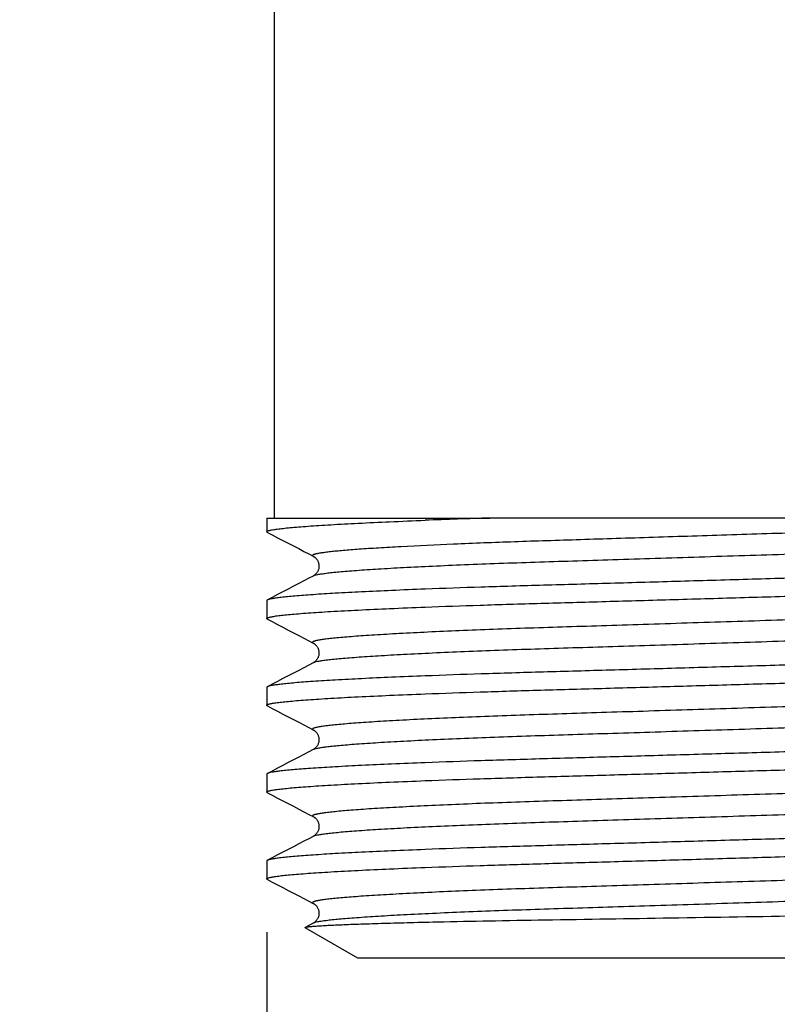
# Model space of a CAD drawing. Header units: millimetres. Extents: x 0 to 297, y 0 to 210.
# Tile 25 of 31: x 216.27 to 223.4, y 131.96 to 141.22. Entities that reach past the tile are written whole.
import ezdxf
from ezdxf.enums import TextEntityAlignment as Align

# ---------------------------------------------------------------- set-up
doc = ezdxf.new("R2010")
doc.units = ezdxf.units.MM
doc.header["$LTSCALE"] = 16.335
doc.layers.get('0').update_dxf_attribs({"linetype": 'CONTINUOUS'})
doc.layers.add('00_COMPONENTI', color=7, linetype='CONTINUOUS')
doc.layers.add('50_QUOTE', color=7, linetype='CONTINUOUS')
doc.styles.get("Standard").update_dxf_attribs({"font": 'txt', "width": 1.15})
doc.dimstyles.new('DIMSTYLE_1', dxfattribs={"dimtxt": 2, "dimasz": 2, "dimexe": 1, "dimexo": 0.5, "dimgap": 0.5, "dimtad": 1, "dimlfac": 2.222222, "dimdsep": 46, "dimtxsty": 'Standard', "dimblk": '_FILLED', "dimblk1": '_FILLED', "dimblk2": '_FILLED', "dimcen": 0.09, "dimazin": 2, "dimtfac": 1, "dimtofl": 0, "dimtmove": 0, "dimatfit": 3, "dimldrblk": '_FILLED', "dimfxl": 0, "dimtolj": 1, "dimarcsym": 0})
doc.dimstyles.new('DIMSTYLE_2', dxfattribs={"dimtxt": 2, "dimasz": 2, "dimexe": 1, "dimexo": 0.5, "dimgap": 0.5, "dimtad": 1, "dimdec": 0, "dimlfac": 2.222222, "dimdsep": 46, "dimtxsty": 'Standard', "dimblk": '_FILLED', "dimblk1": '_FILLED', "dimblk2": '_FILLED', "dimcen": 0.09, "dimazin": 2, "dimtfac": 1, "dimtdec": 0, "dimtofl": 0, "dimtmove": 0, "dimatfit": 3, "dimldrblk": '_FILLED', "dimfxl": 0, "dimtolj": 1, "dimarcsym": 0})

# ---------------------------------------------------------------- blocks, each defined once
blk = doc.blocks.new('_FILLED')
at = {"color": 0, "linetype": 'ByBlock'}
blk.add_solid([(0, 0), (-1, 0.175), (-1, -0.175)], dxfattribs=at)
blk = doc.blocks.new('*D5')
at = {"layer": '50_QUOTE', "color": 2, "linetype": 'Continuous'}
for p, q in [((227.9629, 133.0477), (227.9629, 125.2977)), ((218.5971, 132.6396), (218.5971, 125.2977)), ((218.5971, 125.2977), (218.5971, 123.7977)), ((227.9629, 125.2977), (227.9629, 123.7977)), ((218.5971, 124.7977), (218.0971, 124.7977)), ((218.0971, 124.7977), (223.28, 124.7977)), ((228.4629, 124.7977), (223.28, 124.7977)), ((227.9629, 124.7977), (228.4629, 124.7977))]:
    blk.add_line(p, q, dxfattribs=at)
at = {"layer": '50_QUOTE', "color": 2, "linetype": 'Continuous', "xscale": 2, "yscale": 2, "zscale": 2}
blk.add_blockref('_FILLED', (218.5971, 124.7977), dxfattribs=at)
at = {"layer": '50_QUOTE', "color": 2, "linetype": 'Continuous', "xscale": 2, "yscale": 2, "zscale": 2, "rotation": 180}
blk.add_blockref('_FILLED', (227.9629, 124.7977), dxfattribs=at)
at = {"layer": '50_QUOTE', "color": 2, "linetype": 'Continuous', "width": 0.704089}
blk.add_text('G1/2"', height=2, dxfattribs=at).set_placement((223.28, 125.2977), align=Align.CENTER)
blk = doc.blocks.new('*D10')
at = {"layer": '50_QUOTE', "color": 2, "linetype": 'Continuous'}
for p, q in [((182.78, 140.6268), (182.78, 118.5966)), ((223.28, 131.1009), (223.28, 129.3203)), ((223.28, 122.6532), (223.28, 118.5966)), ((182.78, 119.5966), (203.03, 119.5966)), ((223.28, 119.5966), (203.03, 119.5966))]:
    blk.add_line(p, q, dxfattribs=at)
at = {"layer": '50_QUOTE', "color": 2, "linetype": 'Continuous', "xscale": 2, "yscale": 2, "zscale": 2, "rotation": 180}
blk.add_blockref('_FILLED', (182.78, 119.5966), dxfattribs=at)
at = {"layer": '50_QUOTE', "color": 2, "linetype": 'Continuous', "xscale": 2, "yscale": 2, "zscale": 2}
blk.add_blockref('_FILLED', (223.28, 119.5966), dxfattribs=at)
at = {"layer": '50_QUOTE', "color": 2, "linetype": 'Continuous', "width": 0.776952}
blk.add_text('90', height=2, dxfattribs=at).set_placement((203.03, 120.0966), align=Align.CENTER)
blk = doc.blocks.new('*D13')
at = {"layer": '50_QUOTE', "color": 2, "linetype": 'Continuous'}
for p, q in [((182.78, 141.9768), (182.78, 112.157)), ((244.9655, 138.8699), (244.9655, 112.157)), ((182.78, 113.157), (213.8728, 113.157)), ((244.9655, 113.157), (213.8728, 113.157))]:
    blk.add_line(p, q, dxfattribs=at)
at = {"layer": '50_QUOTE', "color": 2, "linetype": 'Continuous', "xscale": 2, "yscale": 2, "zscale": 2, "rotation": 180}
blk.add_blockref('_FILLED', (182.78, 113.157), dxfattribs=at)
at = {"layer": '50_QUOTE', "color": 2, "linetype": 'Continuous', "xscale": 2, "yscale": 2, "zscale": 2}
blk.add_blockref('_FILLED', (244.9655, 113.157), dxfattribs=at)
at = {"layer": '50_QUOTE', "color": 2, "linetype": 'Continuous', "width": 0.776952}
blk.add_text('138', height=2, dxfattribs=at).set_placement((213.8728, 113.657), align=Align.CENTER)

msp = doc.modelspace()

# ---------------------------------------------------------------- linework, layer by layer
at = {"layer": '00_COMPONENTI', "color": 7, "linetype": 'Continuous'}
for p, q in [((218.6675, 142.3356), (218.6675, 136.5334)), ((218.5971, 136.5334), (218.6675, 136.5334)), ((218.5971, 136.5334), (218.5971, 136.4048)), ((218.6675, 136.5334), (220.0863, 136.5334)), ((220.0863, 136.5334), (220.6963, 136.5334)), ((221.9778, 136.5334), (220.6963, 136.5334)), ((227.1509, 136.5334), (221.9778, 136.5334)), ((219.0341, 136.174), (219.0341, 136.174)), ((219.0336, 135.9876), (219.0336, 135.9876)), ((218.5971, 135.7571), (218.5971, 135.5885)), ((219.0341, 135.3577), (219.0341, 135.3577)), ((219.0336, 135.1713), (219.0336, 135.1713)), ((218.5971, 134.9408), (218.5971, 134.7722)), ((219.0341, 134.5414), (219.0341, 134.5414)), ((219.0336, 134.355), (219.0336, 134.355)), ((218.5971, 134.1245), (218.5971, 133.9559)), ((219.0341, 133.7251), (219.0341, 133.7251)), ((219.0336, 133.5387), (219.0336, 133.5387)), ((218.5971, 133.3082), (218.5971, 133.1396)), ((219.0341, 132.9088), (219.0341, 132.9088)), ((219.0336, 132.7224), (219.0336, 132.7224)), ((219.455, 132.3934), (218.9586, 132.6801)), ((219.6575, 132.3934), (219.455, 132.3934)), ((220.6714, 132.3934), (219.6575, 132.3934)), ((225.7506, 132.3934), (220.6714, 132.3934))]:
    msp.add_line(p, q, dxfattribs=at)
for points in [[(218.6031, 136.3987), (218.6481, 136.3752), (218.699, 136.3486), (218.7494, 136.3224), (218.7992, 136.2964), (218.8485, 136.2707), (218.8972, 136.2453), (218.9453, 136.2202), (218.993, 136.1954), (219.0341, 136.174)], [(219.0341, 136.174), (219.0353, 136.1733), (219.037, 136.1724), (219.0388, 136.1713), (219.0408, 136.17), (219.043, 136.1686), (219.0453, 136.167), (219.0477, 136.1651), (219.0503, 136.163), (219.053, 136.1607), (219.0558, 136.1581), (219.0587, 136.1551), (219.0617, 136.1519), (219.0646, 136.1483), (219.0676, 136.1444), (219.0705, 136.1402), (219.0733, 136.1356), (219.076, 136.1307), (219.0786, 136.1254), (219.0809, 136.1199), (219.0829, 136.1141), (219.0846, 136.1081), (219.086, 136.102), (219.087, 136.0956), (219.0877, 136.0891), (219.088, 136.0826), (219.0879, 136.0761), (219.0874, 136.0696), (219.0866, 136.0632), (219.0854, 136.057), (219.0838, 136.0508), (219.0819, 136.0449), (219.0797, 136.0392), (219.0773, 136.0337), (219.0746, 136.0286), (219.0718, 136.0237), (219.0688, 136.0192), (219.0658, 136.0151), (219.0627, 136.0113), (219.0596, 136.0078), (219.0566, 136.0046), (219.0537, 136.0018), (219.0509, 135.9993), (219.0482, 135.9971), (219.0456, 135.9951), (219.0432, 135.9934), (219.0409, 135.9919), (219.0388, 135.9905), (219.0369, 135.9894), (219.0351, 135.9884), (219.0337, 135.9876)], [(219.0336, 135.9876), (218.993, 135.9664), (218.9455, 135.9416), (218.8973, 135.9165), (218.8486, 135.8911), (218.7993, 135.8654), (218.7495, 135.8395), (218.6991, 135.8132), (218.6482, 135.7867), (218.6026, 135.7629)], [(218.6031, 135.5824), (218.6481, 135.5589), (218.699, 135.5323), (218.7494, 135.5061), (218.7992, 135.4801), (218.8485, 135.4544), (218.8972, 135.429), (218.9453, 135.4039), (218.993, 135.3791), (219.0341, 135.3577)], [(219.0341, 135.3577), (219.0353, 135.357), (219.0371, 135.3561), (219.0389, 135.3549), (219.041, 135.3536), (219.0432, 135.3521), (219.0456, 135.3504), (219.0481, 135.3485), (219.0508, 135.3463), (219.0535, 135.3439), (219.0564, 135.3412), (219.0593, 135.3382), (219.0623, 135.3349), (219.0652, 135.3312), (219.0682, 135.3273), (219.071, 135.323), (219.0738, 135.3185), (219.0764, 135.3135), (219.0789, 135.3083), (219.0812, 135.3028), (219.0831, 135.297), (219.0848, 135.291), (219.0861, 135.2849), (219.0871, 135.2785), (219.0878, 135.2721), (219.088, 135.2656), (219.0879, 135.2591), (219.0874, 135.2526), (219.0865, 135.2463), (219.0852, 135.24), (219.0836, 135.2339), (219.0817, 135.2281), (219.0795, 135.2224), (219.077, 135.217), (219.0744, 135.2119), (219.0716, 135.2071), (219.0686, 135.2026), (219.0656, 135.1985), (219.0625, 135.1947), (219.0595, 135.1913), (219.0565, 135.1882), (219.0536, 135.1854), (219.0507, 135.1829), (219.0481, 135.1807), (219.0455, 135.1788), (219.0431, 135.177), (219.0409, 135.1755), (219.0388, 135.1742), (219.0369, 135.1731), (219.0351, 135.1721), (219.0337, 135.1713)], [(219.0336, 135.1713), (218.993, 135.1501), (218.9455, 135.1253), (218.8973, 135.1002), (218.8486, 135.0748), (218.7993, 135.0491), (218.7495, 135.0232), (218.6991, 134.9969), (218.6482, 134.9704), (218.6026, 134.9466)], [(218.6031, 134.7661), (218.6481, 134.7426), (218.699, 134.716), (218.7494, 134.6898), (218.7992, 134.6638), (218.8485, 134.6381), (218.8972, 134.6127), (218.9453, 134.5876), (218.993, 134.5628), (219.0341, 134.5414)], [(219.0341, 134.5414), (219.0353, 134.5407), (219.0371, 134.5397), (219.039, 134.5386), (219.0412, 134.5372), (219.0435, 134.5356), (219.046, 134.5338), (219.0488, 134.5317), (219.0517, 134.5293), (219.0547, 134.5265), (219.0579, 134.5234), (219.0611, 134.5199), (219.0644, 134.516), (219.0677, 134.5117), (219.0709, 134.507), (219.0739, 134.5019), (219.0768, 134.4965), (219.0794, 134.4909), (219.0817, 134.4849), (219.0837, 134.4787), (219.0854, 134.4722), (219.0867, 134.4656), (219.0875, 134.4589), (219.088, 134.4522), (219.088, 134.4454), (219.0876, 134.4386), (219.0868, 134.4319), (219.0855, 134.4252), (219.0839, 134.4187), (219.0819, 134.4124), (219.0796, 134.4064), (219.0771, 134.4007), (219.0742, 134.3953), (219.0712, 134.3903), (219.0681, 134.3856), (219.0649, 134.3813), (219.0617, 134.3774), (219.0585, 134.3739), (219.0553, 134.3708), (219.0523, 134.368), (219.0494, 134.3655), (219.0466, 134.3633), (219.044, 134.3614), (219.0416, 134.3597), (219.0394, 134.3583), (219.0373, 134.357), (219.0354, 134.3559), (219.0337, 134.355)], [(219.0336, 134.355), (218.993, 134.3338), (218.9455, 134.309), (218.8973, 134.2839), (218.8486, 134.2585), (218.7993, 134.2328), (218.7495, 134.2069), (218.6991, 134.1806), (218.6482, 134.1541), (218.6026, 134.1303)], [(218.6031, 133.9498), (218.6481, 133.9263), (218.699, 133.8997), (218.7494, 133.8735), (218.7992, 133.8475), (218.8485, 133.8218), (218.8972, 133.7964), (218.9453, 133.7713), (218.993, 133.7465), (219.0341, 133.7251)], [(219.0341, 133.7251), (219.035, 133.7246), (219.0366, 133.7237), (219.0383, 133.7227), (219.0403, 133.7215), (219.0424, 133.7201), (219.0446, 133.7186), (219.047, 133.7168), (219.0496, 133.7147), (219.0523, 133.7124), (219.0551, 133.7098), (219.058, 133.7069), (219.0611, 133.7036), (219.0641, 133.7), (219.0671, 133.6961), (219.0701, 133.6918), (219.073, 133.6872), (219.0758, 133.6822), (219.0784, 133.6769), (219.0807, 133.6714), (219.0827, 133.6656), (219.0845, 133.6596), (219.0859, 133.6534), (219.087, 133.6471), (219.0877, 133.6407), (219.088, 133.6341), (219.0879, 133.6276), (219.0875, 133.6211), (219.0866, 133.6147), (219.0854, 133.6084), (219.0839, 133.6023), (219.082, 133.5963), (219.0798, 133.5906), (219.0774, 133.585), (219.0747, 133.5799), (219.0719, 133.575), (219.0689, 133.5705), (219.0659, 133.5663), (219.0628, 133.5625), (219.0597, 133.559), (219.0567, 133.5558), (219.0538, 133.553), (219.0509, 133.5505), (219.0482, 133.5482), (219.0456, 133.5463), (219.0432, 133.5445), (219.041, 133.543), (219.0389, 133.5417), (219.0369, 133.5405), (219.0351, 133.5395), (219.0337, 133.5387)], [(219.0336, 133.5387), (218.993, 133.5175), (218.9455, 133.4927), (218.8973, 133.4676), (218.8486, 133.4422), (218.7993, 133.4165), (218.7495, 133.3906), (218.6991, 133.3643), (218.6482, 133.3378), (218.6026, 133.314)], [(218.6031, 133.1335), (218.6481, 133.11), (218.699, 133.0834), (218.7494, 133.0572), (218.7992, 133.0312), (218.8485, 133.0055), (218.8972, 132.9801), (218.9453, 132.955), (218.993, 132.9302), (219.0341, 132.9088)], [(219.0341, 132.9088), (219.035, 132.9083), (219.0366, 132.9074), (219.0383, 132.9064), (219.0402, 132.9052), (219.0423, 132.9039), (219.0445, 132.9024), (219.0468, 132.9006), (219.0493, 132.8986), (219.052, 132.8964), (219.0547, 132.8939), (219.0576, 132.891), (219.0606, 132.8879), (219.0636, 132.8844), (219.0666, 132.8806), (219.0695, 132.8764), (219.0724, 132.8719), (219.0752, 132.8671), (219.0778, 132.8618), (219.0802, 132.8563), (219.0823, 132.8506), (219.0841, 132.8446), (219.0856, 132.8385), (219.0868, 132.8321), (219.0876, 132.8256), (219.088, 132.819), (219.088, 132.8124), (219.0876, 132.8059), (219.0868, 132.7994), (219.0856, 132.7931), (219.0841, 132.7868), (219.0823, 132.7808), (219.0801, 132.775), (219.0777, 132.7694), (219.075, 132.7642), (219.0722, 132.7592), (219.0693, 132.7547), (219.0662, 132.7504), (219.0631, 132.7465), (219.06, 132.743), (219.0569, 132.7398), (219.054, 132.7369), (219.0511, 132.7343), (219.0484, 132.7321), (219.0458, 132.73), (219.0433, 132.7283), (219.0411, 132.7267), (219.0389, 132.7254), (219.037, 132.7242), (219.0352, 132.7232), (219.0337, 132.7224)], [(219.0336, 132.7224), (218.993, 132.7012), (218.9588, 132.6834)]]:
    msp.add_lwpolyline(points, dxfattribs=at)
msp.add_arc((223.4868, 47.6061), 88.9711, 91.797332, 92.190397, dxfattribs=at)
for points, knots in [([(218.5971, 136.4048), (218.5971, 136.406), (218.5983, 136.4078), (218.6007, 136.4096), (218.6048, 136.4118), (218.6118, 136.4144), (218.6226, 136.4174), (218.6365, 136.4205), (218.6534, 136.4237), (218.6733, 136.4269), (218.7059, 136.4314), (218.7541, 136.4371), (218.8208, 136.4437), (218.8993, 136.4505), (218.9893, 136.4573), (219.0905, 136.4642), (219.2473, 136.4738), (219.4691, 136.4857), (219.7648, 136.4994), (219.975, 136.5079), (220.0863, 136.5122)], [0, 0, 0, 0, 0.002292, 0.003933, 0.006, 0.011531, 0.019014, 0.028484, 0.039957, 0.053433, 0.068913, 0.105855, 0.150709, 0.203368, 0.263702, 0.331557, 0.406758, 0.578398, 0.776836, 1, 1, 1, 1]), ([(218.6031, 136.3987), (218.6022, 136.3991), (218.6006, 136.4001), (218.5983, 136.4018), (218.5971, 136.4037), (218.5971, 136.4048)], [0, 0, 0, 0, 0.343205, 0.616465, 1, 1, 1, 1]), ([(227.9629, 136.1653), (227.9629, 136.1635), (227.9601, 136.1608), (227.9557, 136.1584), (227.9502, 136.1561), (227.9432, 136.1539), (227.931, 136.1507), (227.9118, 136.1467), (227.8841, 136.1421), (227.8353, 136.1354), (227.7593, 136.1271), (227.6506, 136.1176), (227.5189, 136.1079), (227.3648, 136.0982), (227.1893, 136.0884), (226.9933, 136.0787), (226.7777, 136.0691), (226.5437, 136.0596), (226.2926, 136.0504), (226.0256, 136.0414), (225.7441, 136.0328), (225.4497, 136.0242), (225.0358, 136.0119), (224.4981, 135.9961), (223.8366, 135.9768), (223.1633, 135.9572), (222.4925, 135.9378), (221.8382, 135.919), (221.3096, 135.9038), (220.9052, 135.8923), (220.5341, 135.8808), (220.2625, 135.8713), (220.0863, 135.8645)], [0, 0, 0, 0, 0.000681, 0.001246, 0.001986, 0.002911, 0.004022, 0.006811, 0.010361, 0.014672, 0.025557, 0.039421, 0.056196, 0.075795, 0.098118, 0.123048, 0.150455, 0.180197, 0.212116, 0.246045, 0.281808, 0.319215, 0.358072, 0.439309, 0.523812, 0.609808, 0.69549, 0.779061, 0.858766, 0.896641, 0.93293, 1, 1, 1, 1]), ([(220.0863, 135.6959), (220.2584, 135.7025), (220.5237, 135.7118), (220.886, 135.7231), (221.1768, 135.7315), (221.4781, 135.74), (221.8967, 135.752), (222.4345, 135.7675), (223.09, 135.7865), (223.7493, 135.8056), (224.3992, 135.8246), (225.0265, 135.843), (225.5295, 135.8579), (225.9113, 135.8692), (226.2578, 135.8804), (226.584, 135.8924), (226.8882, 135.9053), (227.0899, 135.9147), (227.2724, 135.9243), (227.4349, 135.9338), (227.5764, 135.9433), (227.6963, 135.9528), (227.7824, 135.9609), (227.84, 135.9675), (227.8746, 135.9721), (227.9035, 135.9766), (227.9266, 135.981), (227.9439, 135.9853), (227.9534, 135.9886), (227.957, 135.9905)], [0, 0, 0, 0, 0.065605, 0.101056, 0.138038, 0.176366, 0.215847, 0.297468, 0.38126, 0.465541, 0.548616, 0.628817, 0.704532, 0.740226, 0.774238, 0.83654, 0.864517, 0.890188, 0.913424, 0.93411, 0.952143, 0.967433, 0.979907, 0.985069, 0.989508, 0.993219, 0.996201, 0.998457, 1, 1, 1, 1]), ([(220.0863, 135.8645), (219.9813, 135.8605), (219.7821, 135.8524), (219.5006, 135.8395), (219.2543, 135.8266), (219.072, 135.8154), (218.9455, 135.8064), (218.8655, 135.8), (218.7958, 135.7937), (218.7366, 135.7875), (218.6878, 135.7814), (218.6498, 135.7755), (218.6248, 135.7705), (218.6103, 135.7662), (218.6048, 135.7641), (218.6026, 135.7629)], [0, 0, 0, 0, 0.211775, 0.401661, 0.567905, 0.708972, 0.769651, 0.823571, 0.870611, 0.91067, 0.943665, 0.969542, 0.988287, 0.995007, 1, 1, 1, 1]), ([(218.6026, 135.7629), (218.6018, 135.7625), (218.6003, 135.7616), (218.5982, 135.7599), (218.5971, 135.7582), (218.5971, 135.7571)], [0, 0, 0, 0, 0.340185, 0.612012, 1, 1, 1, 1]), ([(218.5971, 135.5885), (218.5971, 135.5897), (218.5983, 135.5915), (218.6007, 135.5933), (218.6048, 135.5955), (218.6118, 135.5981), (218.6226, 135.6011), (218.6365, 135.6042), (218.6534, 135.6074), (218.6733, 135.6106), (218.7059, 135.6151), (218.7541, 135.6208), (218.8208, 135.6274), (218.8993, 135.6342), (218.9893, 135.641), (219.0905, 135.6479), (219.2473, 135.6575), (219.4691, 135.6694), (219.7648, 135.6831), (219.975, 135.6916), (220.0863, 135.6959)], [0, 0, 0, 0, 0.002292, 0.003933, 0.006, 0.011531, 0.019014, 0.028484, 0.039957, 0.053433, 0.068913, 0.105855, 0.150709, 0.203368, 0.263702, 0.331557, 0.406758, 0.578398, 0.776836, 1, 1, 1, 1]), ([(218.6031, 135.5824), (218.6022, 135.5828), (218.6006, 135.5838), (218.5983, 135.5855), (218.5971, 135.5874), (218.5971, 135.5885)], [0, 0, 0, 0, 0.343205, 0.616465, 1, 1, 1, 1]), ([(227.9629, 135.349), (227.9629, 135.3472), (227.9601, 135.3445), (227.9557, 135.3421), (227.9502, 135.3398), (227.9432, 135.3376), (227.931, 135.3344), (227.9118, 135.3304), (227.8841, 135.3258), (227.8353, 135.3191), (227.7593, 135.3108), (227.6506, 135.3013), (227.5189, 135.2916), (227.3648, 135.2819), (227.1893, 135.2721), (226.9933, 135.2624), (226.7777, 135.2528), (226.5437, 135.2433), (226.2926, 135.2341), (226.0256, 135.2251), (225.7441, 135.2165), (225.4497, 135.2079), (225.0358, 135.1956), (224.4981, 135.1798), (223.8366, 135.1605), (223.1633, 135.1409), (222.4925, 135.1215), (221.8382, 135.1027), (221.3096, 135.0875), (220.9052, 135.076), (220.5341, 135.0645), (220.2625, 135.055), (220.0863, 135.0482)], [0, 0, 0, 0, 0.000681, 0.001246, 0.001986, 0.002911, 0.004022, 0.006811, 0.010361, 0.014672, 0.025557, 0.039421, 0.056196, 0.075795, 0.098118, 0.123048, 0.150455, 0.180197, 0.212116, 0.246045, 0.281808, 0.319215, 0.358072, 0.439309, 0.523812, 0.609808, 0.69549, 0.779061, 0.858766, 0.896641, 0.93293, 1, 1, 1, 1]), ([(220.0863, 134.8796), (220.2584, 134.8862), (220.5237, 134.8955), (220.886, 134.9068), (221.1768, 134.9152), (221.4781, 134.9237), (221.8967, 134.9357), (222.4345, 134.9512), (223.09, 134.9702), (223.7493, 134.9893), (224.3992, 135.0083), (225.0265, 135.0267), (225.5295, 135.0416), (225.9113, 135.0529), (226.2578, 135.0641), (226.584, 135.0761), (226.8882, 135.089), (227.0899, 135.0984), (227.2724, 135.108), (227.4349, 135.1175), (227.5764, 135.127), (227.6963, 135.1365), (227.7824, 135.1446), (227.84, 135.1512), (227.8746, 135.1558), (227.9035, 135.1603), (227.9266, 135.1647), (227.9439, 135.169), (227.9534, 135.1723), (227.957, 135.1742)], [0, 0, 0, 0, 0.065605, 0.101056, 0.138038, 0.176366, 0.215847, 0.297468, 0.38126, 0.465541, 0.548616, 0.628817, 0.704532, 0.740226, 0.774238, 0.83654, 0.864517, 0.890188, 0.913424, 0.93411, 0.952143, 0.967433, 0.979907, 0.985069, 0.989508, 0.993219, 0.996201, 0.998457, 1, 1, 1, 1]), ([(220.0863, 135.0482), (219.9813, 135.0442), (219.7821, 135.0361), (219.5006, 135.0232), (219.2543, 135.0103), (219.072, 134.9991), (218.9455, 134.9901), (218.8655, 134.9837), (218.7958, 134.9774), (218.7366, 134.9712), (218.6878, 134.9651), (218.6498, 134.9592), (218.6248, 134.9542), (218.6103, 134.9499), (218.6048, 134.9478), (218.6026, 134.9466)], [0, 0, 0, 0, 0.211775, 0.401661, 0.567905, 0.708972, 0.769651, 0.823571, 0.870611, 0.91067, 0.943665, 0.969542, 0.988287, 0.995007, 1, 1, 1, 1]), ([(218.6026, 134.9466), (218.6018, 134.9462), (218.6003, 134.9453), (218.5982, 134.9436), (218.5971, 134.9419), (218.5971, 134.9408)], [0, 0, 0, 0, 0.340185, 0.612012, 1, 1, 1, 1]), ([(218.5971, 134.7722), (218.5971, 134.7734), (218.5983, 134.7752), (218.6007, 134.777), (218.6048, 134.7792), (218.6118, 134.7818), (218.6226, 134.7848), (218.6365, 134.7879), (218.6534, 134.7911), (218.6733, 134.7943), (218.7059, 134.7988), (218.7541, 134.8045), (218.8208, 134.8111), (218.8993, 134.8179), (218.9893, 134.8247), (219.0905, 134.8316), (219.2473, 134.8412), (219.4691, 134.8531), (219.7648, 134.8668), (219.975, 134.8753), (220.0863, 134.8796)], [0, 0, 0, 0, 0.002292, 0.003933, 0.006, 0.011531, 0.019014, 0.028484, 0.039957, 0.053433, 0.068913, 0.105855, 0.150709, 0.203368, 0.263702, 0.331557, 0.406758, 0.578398, 0.776836, 1, 1, 1, 1]), ([(218.6031, 134.7661), (218.6022, 134.7665), (218.6006, 134.7675), (218.5983, 134.7692), (218.5971, 134.7711), (218.5971, 134.7722)], [0, 0, 0, 0, 0.343205, 0.616465, 1, 1, 1, 1]), ([(227.9629, 134.5327), (227.9629, 134.5309), (227.9601, 134.5282), (227.9557, 134.5258), (227.9502, 134.5235), (227.9432, 134.5213), (227.931, 134.5181), (227.9118, 134.5141), (227.8841, 134.5095), (227.8353, 134.5028), (227.7593, 134.4945), (227.6506, 134.485), (227.5189, 134.4753), (227.3648, 134.4656), (227.1893, 134.4558), (226.9933, 134.4461), (226.7777, 134.4365), (226.5437, 134.427), (226.2926, 134.4178), (226.0256, 134.4088), (225.7441, 134.4002), (225.4497, 134.3916), (225.0358, 134.3793), (224.4981, 134.3635), (223.8366, 134.3442), (223.1633, 134.3246), (222.4925, 134.3052), (221.8382, 134.2864), (221.3096, 134.2712), (220.9052, 134.2597), (220.5341, 134.2482), (220.2625, 134.2387), (220.0863, 134.2319)], [0, 0, 0, 0, 0.000681, 0.001246, 0.001986, 0.002911, 0.004022, 0.006811, 0.010361, 0.014672, 0.025557, 0.039421, 0.056196, 0.075795, 0.098118, 0.123048, 0.150455, 0.180197, 0.212116, 0.246045, 0.281808, 0.319215, 0.358072, 0.439309, 0.523812, 0.609808, 0.69549, 0.779061, 0.858766, 0.896641, 0.93293, 1, 1, 1, 1]), ([(220.0863, 134.0633), (220.2584, 134.0699), (220.5237, 134.0792), (220.886, 134.0905), (221.1768, 134.0989), (221.4781, 134.1074), (221.8967, 134.1194), (222.4345, 134.1349), (223.09, 134.1539), (223.7493, 134.173), (224.3992, 134.192), (225.0265, 134.2104), (225.5295, 134.2253), (225.9113, 134.2366), (226.2578, 134.2478), (226.584, 134.2598), (226.8882, 134.2727), (227.0899, 134.2821), (227.2724, 134.2917), (227.4349, 134.3012), (227.5764, 134.3107), (227.6963, 134.3202), (227.7824, 134.3283), (227.84, 134.3349), (227.8746, 134.3395), (227.9035, 134.344), (227.9266, 134.3484), (227.9439, 134.3527), (227.9534, 134.356), (227.957, 134.3579)], [0, 0, 0, 0, 0.065605, 0.101056, 0.138038, 0.176366, 0.215847, 0.297468, 0.38126, 0.465541, 0.548616, 0.628817, 0.704532, 0.740226, 0.774238, 0.83654, 0.864517, 0.890188, 0.913424, 0.93411, 0.952143, 0.967433, 0.979907, 0.985069, 0.989508, 0.993219, 0.996201, 0.998457, 1, 1, 1, 1]), ([(220.0863, 134.2319), (219.9813, 134.2279), (219.7821, 134.2198), (219.5006, 134.2069), (219.2543, 134.194), (219.072, 134.1828), (218.9455, 134.1738), (218.8655, 134.1674), (218.7958, 134.1611), (218.7366, 134.1549), (218.6878, 134.1488), (218.6498, 134.1429), (218.6248, 134.1379), (218.6103, 134.1336), (218.6048, 134.1315), (218.6026, 134.1303)], [0, 0, 0, 0, 0.211775, 0.401661, 0.567905, 0.708972, 0.769651, 0.823571, 0.870611, 0.91067, 0.943665, 0.969542, 0.988287, 0.995007, 1, 1, 1, 1]), ([(218.6026, 134.1303), (218.6018, 134.1299), (218.6003, 134.129), (218.5982, 134.1273), (218.5971, 134.1256), (218.5971, 134.1245)], [0, 0, 0, 0, 0.340185, 0.612012, 1, 1, 1, 1]), ([(218.5971, 133.9559), (218.5971, 133.9571), (218.5983, 133.9589), (218.6007, 133.9607), (218.6048, 133.9629), (218.6118, 133.9655), (218.6226, 133.9685), (218.6365, 133.9716), (218.6534, 133.9748), (218.6733, 133.978), (218.7059, 133.9825), (218.7541, 133.9882), (218.8208, 133.9948), (218.8993, 134.0016), (218.9893, 134.0084), (219.0905, 134.0153), (219.2473, 134.0249), (219.4691, 134.0368), (219.7648, 134.0505), (219.975, 134.059), (220.0863, 134.0633)], [0, 0, 0, 0, 0.002292, 0.003933, 0.006, 0.011531, 0.019014, 0.028484, 0.039957, 0.053433, 0.068913, 0.105855, 0.150709, 0.203368, 0.263702, 0.331557, 0.406758, 0.578398, 0.776836, 1, 1, 1, 1]), ([(218.6031, 133.9498), (218.6022, 133.9502), (218.6006, 133.9512), (218.5983, 133.9529), (218.5971, 133.9548), (218.5971, 133.9559)], [0, 0, 0, 0, 0.343205, 0.616465, 1, 1, 1, 1]), ([(227.9629, 133.7164), (227.9629, 133.7146), (227.9601, 133.7119), (227.9557, 133.7095), (227.9502, 133.7072), (227.9432, 133.705), (227.931, 133.7018), (227.9118, 133.6978), (227.8841, 133.6932), (227.8353, 133.6865), (227.7593, 133.6782), (227.6506, 133.6687), (227.5189, 133.659), (227.3648, 133.6493), (227.1893, 133.6395), (226.9933, 133.6298), (226.7777, 133.6202), (226.5437, 133.6107), (226.2926, 133.6015), (226.0256, 133.5925), (225.7441, 133.5839), (225.4497, 133.5753), (225.0358, 133.563), (224.4981, 133.5472), (223.8366, 133.5279), (223.1633, 133.5083), (222.4925, 133.4889), (221.8382, 133.4701), (221.3096, 133.4549), (220.9052, 133.4434), (220.5341, 133.4319), (220.2625, 133.4224), (220.0863, 133.4156)], [0, 0, 0, 0, 0.000681, 0.001246, 0.001986, 0.002911, 0.004022, 0.006811, 0.010361, 0.014672, 0.025557, 0.039421, 0.056196, 0.075795, 0.098118, 0.123048, 0.150455, 0.180197, 0.212116, 0.246045, 0.281808, 0.319215, 0.358072, 0.439309, 0.523812, 0.609808, 0.69549, 0.779061, 0.858766, 0.896641, 0.93293, 1, 1, 1, 1]), ([(220.0863, 133.247), (220.2584, 133.2536), (220.5237, 133.2629), (220.886, 133.2742), (221.1768, 133.2826), (221.4781, 133.2911), (221.8967, 133.3031), (222.4345, 133.3186), (223.09, 133.3376), (223.7493, 133.3567), (224.3992, 133.3757), (225.0265, 133.3941), (225.5295, 133.409), (225.9113, 133.4203), (226.2578, 133.4315), (226.584, 133.4435), (226.8882, 133.4564), (227.0899, 133.4658), (227.2724, 133.4754), (227.4349, 133.4849), (227.5764, 133.4944), (227.6963, 133.5039), (227.7824, 133.512), (227.84, 133.5186), (227.8746, 133.5232), (227.9035, 133.5277), (227.9266, 133.5321), (227.9439, 133.5364), (227.9534, 133.5397), (227.957, 133.5416)], [0, 0, 0, 0, 0.065605, 0.101056, 0.138038, 0.176366, 0.215847, 0.297468, 0.38126, 0.465541, 0.548616, 0.628817, 0.704532, 0.740226, 0.774238, 0.83654, 0.864517, 0.890188, 0.913424, 0.93411, 0.952143, 0.967433, 0.979907, 0.985069, 0.989508, 0.993219, 0.996201, 0.998457, 1, 1, 1, 1]), ([(220.0863, 133.4156), (219.9813, 133.4116), (219.7821, 133.4035), (219.5006, 133.3906), (219.2543, 133.3777), (219.072, 133.3665), (218.9455, 133.3575), (218.8655, 133.3511), (218.7958, 133.3448), (218.7366, 133.3386), (218.6878, 133.3325), (218.6498, 133.3266), (218.6248, 133.3216), (218.6103, 133.3173), (218.6048, 133.3152), (218.6026, 133.314)], [0, 0, 0, 0, 0.211775, 0.401661, 0.567905, 0.708972, 0.769651, 0.823571, 0.870611, 0.91067, 0.943665, 0.969542, 0.988287, 0.995007, 1, 1, 1, 1]), ([(218.6026, 133.314), (218.6018, 133.3136), (218.6003, 133.3127), (218.5982, 133.311), (218.5971, 133.3093), (218.5971, 133.3082)], [0, 0, 0, 0, 0.340185, 0.612012, 1, 1, 1, 1]), ([(218.5971, 133.1396), (218.5971, 133.1408), (218.5983, 133.1426), (218.6007, 133.1444), (218.6048, 133.1466), (218.6118, 133.1492), (218.6226, 133.1522), (218.6365, 133.1553), (218.6534, 133.1585), (218.6733, 133.1617), (218.7059, 133.1662), (218.7541, 133.1719), (218.8208, 133.1785), (218.8993, 133.1853), (218.9893, 133.1921), (219.0905, 133.199), (219.2473, 133.2086), (219.4691, 133.2205), (219.7648, 133.2342), (219.975, 133.2427), (220.0863, 133.247)], [0, 0, 0, 0, 0.00229, 0.00393, 0.005997, 0.011529, 0.019012, 0.028484, 0.039956, 0.053434, 0.068914, 0.105856, 0.150711, 0.203371, 0.263705, 0.33156, 0.406761, 0.578401, 0.776838, 1, 1, 1, 1]), ([(218.6031, 133.1335), (218.6022, 133.1339), (218.6006, 133.1349), (218.5983, 133.1366), (218.5971, 133.1385), (218.5971, 133.1396)], [0, 0, 0, 0, 0.343055, 0.616301, 1, 1, 1, 1]), ([(220.2661, 132.7366), (220.4269, 132.7401), (220.7665, 132.7469), (221.5023, 132.7589), (222.4976, 132.7746), (223.5231, 132.791), (224.3553, 132.8041), (224.9595, 132.8136), (225.5331, 132.8227), (226.0653, 132.8311), (226.5464, 132.8403), (226.9674, 132.8496), (227.2772, 132.8581), (227.4892, 132.8649), (227.6195, 132.8696), (227.7298, 132.8744), (227.8196, 132.879), (227.8884, 132.8835), (227.9273, 132.8868), (227.9431, 132.8888)], [0, 0, 0, 0, 0.06284, 0.132726, 0.287475, 0.451746, 0.533422, 0.612635, 0.687823, 0.757548, 0.820592, 0.875783, 0.922099, 0.941639, 0.958647, 0.973049, 0.984776, 0.993773, 1, 1, 1, 1]), ([(218.9588, 132.6834), (218.9601, 132.6841), (218.9638, 132.6852), (218.9705, 132.6867), (218.9797, 132.6882), (218.9913, 132.6897), (219.0055, 132.6913), (219.0293, 132.6936), (219.0652, 132.6964), (219.1157, 132.6996), (219.1758, 132.7029), (219.2455, 132.7063), (219.3245, 132.7097), (219.4128, 132.7131), (219.5482, 132.7178), (219.7388, 132.7236), (219.9918, 132.7303), (220.1712, 132.7345), (220.2661, 132.7366)], [0, 0, 0, 0, 0.003393, 0.008629, 0.015735, 0.024724, 0.035606, 0.048377, 0.079565, 0.118222, 0.16426, 0.21758, 0.278064, 0.345567, 0.419941, 0.588628, 0.782593, 1, 1, 1, 1]), ([(218.9585, 132.6801), (218.9582, 132.6803), (218.9575, 132.6807), (218.9568, 132.6823), (218.9581, 132.683), (218.9588, 132.6834)], [0, 0, 0, 0, 0.295404, 0.488259, 1, 1, 1, 1])]:
    msp.add_open_spline(points, degree=3, knots=knots, dxfattribs=at)
at = {"layer": '00_COMPONENTI', "color": 9, "linetype": 'Continuous'}
for points, knots in [([(227.1509, 136.5334), (227.0939, 136.529), (226.9703, 136.5205), (226.6883, 136.5037), (226.279, 136.4841), (225.8374, 136.4671), (225.4495, 136.4542), (225.018, 136.4402), (224.4408, 136.4215), (223.7174, 136.3982), (223.0978, 136.3784), (222.6017, 136.3626), (222.2392, 136.3511), (221.8889, 136.34), (221.554, 136.3294), (221.2346, 136.3195), (220.8365, 136.3063), (220.3792, 136.2889), (219.9535, 136.2691), (219.687, 136.2539), (219.5565, 136.2456), (219.4695, 136.2396), (219.3902, 136.2337), (219.3186, 136.2278), (219.2549, 136.222), (219.1993, 136.2163), (219.1516, 136.2108), (219.1169, 136.206), (219.0932, 136.2022), (219.0783, 136.1995), (219.0654, 136.1969), (219.0545, 136.1943), (219.0454, 136.1918), (219.0383, 136.1894), (219.0329, 136.1869), (219.0293, 136.1846), (219.0276, 136.1822), (219.0274, 136.1803), (219.028, 136.1784), (219.0303, 136.1761), (219.0327, 136.1747), (219.0341, 136.174)], [0, 0, 0, 0, 0.021052, 0.045632, 0.104034, 0.171949, 0.208377, 0.246964, 0.330908, 0.421078, 0.513495, 0.559203, 0.603876, 0.647038, 0.688282, 0.727277, 0.764715, 0.834969, 0.89581, 0.921644, 0.933263, 0.943974, 0.953751, 0.962569, 0.970418, 0.977288, 0.983175, 0.988085, 0.990178, 0.99203, 0.993645, 0.995025, 0.996175, 0.9971, 0.997811, 0.998326, 0.998686, 0.99884, 0.999, 0.99941, 1, 1, 1, 1]), ([(227.5264, 136.3957), (227.5279, 136.3949), (227.5303, 136.3936), (227.5325, 136.3908), (227.5326, 136.3887), (227.5319, 136.3871), (227.5307, 136.3857), (227.528, 136.3835), (227.523, 136.381), (227.5151, 136.3781), (227.5047, 136.3751), (227.4917, 136.372), (227.4763, 136.3689), (227.4582, 136.3658), (227.4376, 136.3626), (227.4049, 136.3581), (227.3575, 136.3524), (227.2929, 136.3458), (227.2181, 136.3391), (227.1331, 136.3324), (227.0384, 136.3256), (226.9342, 136.3188), (226.8209, 136.312), (226.6532, 136.3028), (226.4249, 136.2916), (226.1316, 136.2789), (225.8726, 136.2691), (225.6557, 136.2614), (225.4262, 136.2539), (225.125, 136.2441), (224.7466, 136.2318), (224.3483, 136.219), (223.9352, 136.2057), (223.3721, 136.1876), (222.8096, 136.1696), (222.2557, 136.152), (221.8595, 136.1395), (221.4829, 136.1276), (221.1253, 136.1165), (220.7857, 136.1047), (220.4641, 136.0923), (220.1652, 136.0794), (219.8944, 136.0661), (219.6562, 136.0527), (219.48, 136.041), (219.3581, 136.0316), (219.2816, 136.025), (219.2153, 136.0185), (219.1592, 136.0122), (219.1135, 136.006), (219.0779, 136.0001), (219.0545, 135.995), (219.0409, 135.9908), (219.0358, 135.9887), (219.0336, 135.9876)], [0, 0, 0, 0, 0.000591, 0.000984, 0.00115, 0.00133, 0.001548, 0.001816, 0.002534, 0.00352, 0.004787, 0.006342, 0.008192, 0.010339, 0.012787, 0.015538, 0.021948, 0.029571, 0.038393, 0.048397, 0.059551, 0.071816, 0.085146, 0.099482, 0.130923, 0.16557, 0.202786, 0.222149, 0.241923, 0.283618, 0.328193, 0.37514, 0.423847, 0.473622, 0.573398, 0.621917, 0.668608, 0.712892, 0.754511, 0.794497, 0.832474, 0.867771, 0.89976, 0.927889, 0.951713, 0.96191, 0.970922, 0.978739, 0.985351, 0.990762, 0.994986, 0.998049, 0.999159, 1, 1, 1, 1]), ([(227.5259, 135.7658), (227.5237, 135.7647), (227.5183, 135.7624), (227.5041, 135.758), (227.4799, 135.7527), (227.4431, 135.7465), (227.3959, 135.7402), (227.3384, 135.7337), (227.2706, 135.727), (227.1926, 135.7203), (227.0688, 135.7108), (226.8908, 135.6991), (226.6514, 135.6858), (226.3807, 135.6728), (226.0836, 135.6603), (225.7652, 135.6483), (225.2989, 135.633), (224.6661, 135.6125), (223.8615, 135.5865), (223.0266, 135.5598), (222.3332, 135.5378), (221.7992, 135.5209), (221.4256, 135.5091), (221.0709, 135.498), (220.7339, 135.4861), (220.4155, 135.4736), (220.1207, 135.4606), (219.8923, 135.4491), (219.7252, 135.4398), (219.6128, 135.433), (219.5098, 135.4262), (219.4164, 135.4195), (219.333, 135.4128), (219.2596, 135.4062), (219.1966, 135.3998), (219.1505, 135.3943), (219.1187, 135.3899), (219.0988, 135.3868), (219.0813, 135.3838), (219.0664, 135.3808), (219.054, 135.3779), (219.044, 135.3751), (219.0364, 135.3723), (219.0317, 135.3699), (219.0291, 135.3679), (219.028, 135.3664), (219.0274, 135.3649), (219.0276, 135.3627), (219.03, 135.36), (219.0325, 135.3585), (219.0341, 135.3577)], [0, 0, 0, 0, 0.000884, 0.002044, 0.00523, 0.0096, 0.015177, 0.021968, 0.029966, 0.039163, 0.04953, 0.073641, 0.101933, 0.133915, 0.169004, 0.206569, 0.246032, 0.333173, 0.429359, 0.529321, 0.627135, 0.673487, 0.717328, 0.758654, 0.798371, 0.835969, 0.870786, 0.902204, 0.916466, 0.929684, 0.941809, 0.952803, 0.962629, 0.971268, 0.978706, 0.984938, 0.987605, 0.989975, 0.99205, 0.993833, 0.995327, 0.996539, 0.997478, 0.998159, 0.998415, 0.998622, 0.998797, 0.998963, 0.999375, 1, 1, 1, 1]), ([(227.5264, 135.5794), (227.5279, 135.5786), (227.5303, 135.5773), (227.5325, 135.5745), (227.5326, 135.5724), (227.532, 135.5708), (227.5307, 135.5694), (227.528, 135.5672), (227.523, 135.5647), (227.5151, 135.5618), (227.5047, 135.5588), (227.4917, 135.5557), (227.4763, 135.5526), (227.4582, 135.5495), (227.4376, 135.5463), (227.4049, 135.5418), (227.3576, 135.5361), (227.2929, 135.5295), (227.2181, 135.5228), (227.1331, 135.5161), (227.0384, 135.5093), (226.9342, 135.5025), (226.8209, 135.4957), (226.6532, 135.4865), (226.4249, 135.4753), (226.1316, 135.4626), (225.8726, 135.4528), (225.6557, 135.4451), (225.4262, 135.4376), (225.125, 135.4278), (224.7466, 135.4155), (224.3483, 135.4027), (223.9352, 135.3894), (223.3721, 135.3713), (222.8095, 135.3533), (222.2557, 135.3357), (221.8595, 135.3232), (221.4829, 135.3113), (221.1253, 135.3002), (220.7857, 135.2884), (220.4641, 135.276), (220.1652, 135.2631), (219.8944, 135.2498), (219.6562, 135.2364), (219.48, 135.2247), (219.3581, 135.2153), (219.2816, 135.2087), (219.2153, 135.2022), (219.1592, 135.1959), (219.1135, 135.1897), (219.0779, 135.1838), (219.0545, 135.1787), (219.0409, 135.1745), (219.0358, 135.1724), (219.0336, 135.1713)], [0, 0, 0, 0, 0.00059, 0.000984, 0.00115, 0.001331, 0.001548, 0.001816, 0.002535, 0.003521, 0.004787, 0.006343, 0.008192, 0.010339, 0.012788, 0.015538, 0.021949, 0.02957, 0.038394, 0.048396, 0.059551, 0.071816, 0.085145, 0.099482, 0.130923, 0.165569, 0.202786, 0.22215, 0.241924, 0.283619, 0.328193, 0.375141, 0.423848, 0.473623, 0.573399, 0.621918, 0.668609, 0.712892, 0.754513, 0.794499, 0.832476, 0.867772, 0.899761, 0.92789, 0.951715, 0.96191, 0.970924, 0.97874, 0.985351, 0.990762, 0.994986, 0.998048, 0.999158, 1, 1, 1, 1]), ([(227.5259, 134.9495), (227.5237, 134.9484), (227.5183, 134.9461), (227.5041, 134.9417), (227.4799, 134.9364), (227.4431, 134.9302), (227.3959, 134.9239), (227.3384, 134.9174), (227.2706, 134.9107), (227.1926, 134.904), (227.0688, 134.8945), (226.8908, 134.8828), (226.6514, 134.8695), (226.3807, 134.8565), (226.0836, 134.844), (225.7652, 134.832), (225.2989, 134.8167), (224.6662, 134.7962), (223.8615, 134.7702), (223.0266, 134.7435), (222.3332, 134.7215), (221.7992, 134.7046), (221.4256, 134.6928), (221.0709, 134.6817), (220.7339, 134.6698), (220.4155, 134.6573), (220.1208, 134.6443), (219.8923, 134.6328), (219.7252, 134.6235), (219.6128, 134.6167), (219.5098, 134.6099), (219.4164, 134.6032), (219.333, 134.5965), (219.2596, 134.5899), (219.1966, 134.5835), (219.1505, 134.578), (219.1187, 134.5736), (219.0988, 134.5705), (219.0813, 134.5675), (219.0664, 134.5645), (219.054, 134.5616), (219.044, 134.5588), (219.0364, 134.556), (219.0317, 134.5536), (219.0291, 134.5516), (219.028, 134.5501), (219.0274, 134.5486), (219.0276, 134.5464), (219.03, 134.5437), (219.0325, 134.5422), (219.0341, 134.5414)], [0, 0, 0, 0, 0.000884, 0.002044, 0.00523, 0.0096, 0.015177, 0.021967, 0.029966, 0.039162, 0.04953, 0.07364, 0.101931, 0.133914, 0.169003, 0.206568, 0.24603, 0.333171, 0.429358, 0.52932, 0.627134, 0.673486, 0.717327, 0.758653, 0.798371, 0.835968, 0.870786, 0.902204, 0.916466, 0.929684, 0.941809, 0.952803, 0.962629, 0.971268, 0.978706, 0.984938, 0.987605, 0.989975, 0.99205, 0.993833, 0.995327, 0.996539, 0.997478, 0.998159, 0.998415, 0.998622, 0.998797, 0.998963, 0.999375, 1, 1, 1, 1]), ([(227.5264, 134.7631), (227.5279, 134.7623), (227.5303, 134.7609), (227.5325, 134.7582), (227.5326, 134.7561), (227.532, 134.7545), (227.5307, 134.7531), (227.528, 134.7509), (227.523, 134.7484), (227.5151, 134.7455), (227.5047, 134.7425), (227.4917, 134.7394), (227.4763, 134.7363), (227.4582, 134.7332), (227.4376, 134.73), (227.4049, 134.7255), (227.3576, 134.7198), (227.2929, 134.7132), (227.2181, 134.7065), (227.1331, 134.6998), (227.0384, 134.693), (226.9342, 134.6862), (226.8209, 134.6794), (226.6532, 134.6702), (226.4249, 134.659), (226.1317, 134.6463), (225.8726, 134.6365), (225.6558, 134.6288), (225.4262, 134.6213), (225.125, 134.6115), (224.7466, 134.5992), (224.3483, 134.5864), (223.9353, 134.5731), (223.3721, 134.555), (222.8096, 134.537), (222.2557, 134.5194), (221.8595, 134.5069), (221.4829, 134.495), (221.1253, 134.4839), (220.7857, 134.4721), (220.4641, 134.4597), (220.1652, 134.4468), (219.8944, 134.4335), (219.6563, 134.4201), (219.48, 134.4084), (219.3581, 134.399), (219.2816, 134.3924), (219.2153, 134.3859), (219.1592, 134.3796), (219.1135, 134.3734), (219.0779, 134.3675), (219.0545, 134.3624), (219.0409, 134.3582), (219.0358, 134.3561), (219.0336, 134.355)], [0, 0, 0, 0, 0.000591, 0.000984, 0.00115, 0.001331, 0.001548, 0.001816, 0.002535, 0.003521, 0.004787, 0.006343, 0.008193, 0.01034, 0.012788, 0.015538, 0.021948, 0.02957, 0.038393, 0.048397, 0.05955, 0.071816, 0.085144, 0.099481, 0.130922, 0.165568, 0.202785, 0.222149, 0.241922, 0.283617, 0.328192, 0.375138, 0.423845, 0.473621, 0.573397, 0.621915, 0.668607, 0.71289, 0.754509, 0.794496, 0.832473, 0.86777, 0.899759, 0.927888, 0.951714, 0.961909, 0.970923, 0.978739, 0.98535, 0.990761, 0.994985, 0.998049, 0.999159, 1, 1, 1, 1]), ([(227.5259, 134.1332), (227.5237, 134.1321), (227.5183, 134.1298), (227.5041, 134.1254), (227.4799, 134.1201), (227.4431, 134.1139), (227.3959, 134.1076), (227.3384, 134.1011), (227.2706, 134.0944), (227.1926, 134.0877), (227.0688, 134.0782), (226.8908, 134.0665), (226.6514, 134.0532), (226.3807, 134.0402), (226.0836, 134.0277), (225.7652, 134.0157), (225.2989, 134.0004), (224.6662, 133.9799), (223.8615, 133.9539), (223.0266, 133.9272), (222.3332, 133.9052), (221.7992, 133.8883), (221.4256, 133.8765), (221.0709, 133.8654), (220.7339, 133.8535), (220.4155, 133.841), (220.1208, 133.828), (219.8923, 133.8165), (219.7252, 133.8072), (219.6128, 133.8004), (219.5098, 133.7936), (219.4164, 133.7869), (219.333, 133.7802), (219.2596, 133.7736), (219.1966, 133.7672), (219.1505, 133.7617), (219.1187, 133.7573), (219.0988, 133.7542), (219.0813, 133.7512), (219.0664, 133.7482), (219.054, 133.7453), (219.044, 133.7425), (219.0364, 133.7397), (219.0317, 133.7373), (219.0291, 133.7353), (219.028, 133.7338), (219.0274, 133.7323), (219.0276, 133.7301), (219.03, 133.7274), (219.0325, 133.7259), (219.0341, 133.7251)], [0, 0, 0, 0, 0.000884, 0.002044, 0.00523, 0.0096, 0.015177, 0.021967, 0.029966, 0.039162, 0.04953, 0.07364, 0.101931, 0.133914, 0.169003, 0.206568, 0.24603, 0.333171, 0.429358, 0.52932, 0.627134, 0.673486, 0.717327, 0.758653, 0.798371, 0.835968, 0.870786, 0.902204, 0.916466, 0.929684, 0.941809, 0.952803, 0.962629, 0.971268, 0.978706, 0.984938, 0.987605, 0.989975, 0.99205, 0.993833, 0.995327, 0.996539, 0.997478, 0.998159, 0.998415, 0.998622, 0.998797, 0.998963, 0.999375, 1, 1, 1, 1]), ([(227.5264, 133.9468), (227.5279, 133.946), (227.5303, 133.9446), (227.5325, 133.9419), (227.5326, 133.9398), (227.532, 133.9382), (227.5307, 133.9368), (227.528, 133.9346), (227.523, 133.9321), (227.5151, 133.9292), (227.5047, 133.9262), (227.4917, 133.9231), (227.4763, 133.92), (227.4582, 133.9169), (227.4376, 133.9137), (227.4049, 133.9092), (227.3576, 133.9035), (227.2929, 133.8969), (227.2181, 133.8902), (227.1331, 133.8835), (227.0384, 133.8767), (226.9342, 133.8699), (226.8209, 133.8631), (226.6532, 133.8539), (226.4249, 133.8427), (226.1316, 133.83), (225.8726, 133.8202), (225.6557, 133.8125), (225.4262, 133.805), (225.125, 133.7952), (224.7466, 133.7829), (224.3483, 133.7701), (223.9353, 133.7568), (223.3721, 133.7387), (222.8096, 133.7207), (222.2557, 133.7031), (221.8595, 133.6906), (221.4829, 133.6787), (221.1253, 133.6676), (220.7857, 133.6558), (220.4641, 133.6434), (220.1652, 133.6305), (219.8944, 133.6172), (219.6563, 133.6038), (219.48, 133.5921), (219.3581, 133.5827), (219.2816, 133.5761), (219.2153, 133.5696), (219.1592, 133.5633), (219.1135, 133.5571), (219.0779, 133.5512), (219.0545, 133.5461), (219.0409, 133.5419), (219.0358, 133.5398), (219.0336, 133.5387)], [0, 0, 0, 0, 0.00059, 0.000984, 0.00115, 0.001331, 0.001548, 0.001816, 0.002535, 0.003521, 0.004787, 0.006343, 0.008192, 0.01034, 0.012788, 0.015538, 0.021948, 0.029571, 0.038393, 0.048397, 0.059551, 0.071816, 0.085145, 0.099482, 0.130923, 0.165569, 0.202785, 0.222148, 0.241923, 0.283618, 0.328192, 0.375139, 0.423846, 0.473621, 0.573397, 0.621915, 0.668607, 0.712889, 0.75451, 0.794496, 0.832473, 0.86777, 0.899759, 0.927888, 0.951713, 0.961909, 0.970922, 0.978738, 0.985351, 0.990761, 0.994985, 0.998049, 0.999159, 1, 1, 1, 1]), ([(227.5259, 133.3169), (227.5237, 133.3158), (227.5183, 133.3135), (227.5041, 133.3091), (227.4799, 133.3038), (227.4431, 133.2976), (227.3959, 133.2913), (227.3384, 133.2848), (227.2706, 133.2781), (227.1926, 133.2714), (227.0688, 133.2619), (226.8908, 133.2502), (226.6514, 133.2369), (226.3807, 133.2239), (226.0836, 133.2114), (225.7652, 133.1994), (225.2989, 133.1841), (224.6661, 133.1636), (223.8615, 133.1376), (223.0266, 133.1109), (222.3332, 133.0889), (221.7992, 133.072), (221.4256, 133.0602), (221.0709, 133.0491), (220.7339, 133.0372), (220.4155, 133.0247), (220.1208, 133.0117), (219.8923, 133.0002), (219.7252, 132.9909), (219.6128, 132.9841), (219.5098, 132.9773), (219.4164, 132.9706), (219.333, 132.9639), (219.2596, 132.9573), (219.1966, 132.9509), (219.1505, 132.9454), (219.1187, 132.941), (219.0988, 132.9379), (219.0813, 132.9349), (219.0664, 132.9319), (219.054, 132.929), (219.044, 132.9262), (219.0364, 132.9234), (219.0317, 132.921), (219.0291, 132.919), (219.028, 132.9175), (219.0274, 132.916), (219.0276, 132.9138), (219.03, 132.9111), (219.0325, 132.9096), (219.0341, 132.9088)], [0, 0, 0, 0, 0.000884, 0.002044, 0.00523, 0.0096, 0.015177, 0.021968, 0.029966, 0.039162, 0.04953, 0.07364, 0.101932, 0.133914, 0.169003, 0.206569, 0.246031, 0.333172, 0.429358, 0.52932, 0.627135, 0.673487, 0.717328, 0.758653, 0.798371, 0.835969, 0.870786, 0.902204, 0.916466, 0.929684, 0.941809, 0.952803, 0.962629, 0.971268, 0.978706, 0.984938, 0.987605, 0.989975, 0.99205, 0.993833, 0.995327, 0.996539, 0.997478, 0.998159, 0.998415, 0.998622, 0.998797, 0.998963, 0.999375, 1, 1, 1, 1]), ([(227.5264, 133.1305), (227.5279, 133.1297), (227.5303, 133.1283), (227.5325, 133.1256), (227.5326, 133.1235), (227.532, 133.1219), (227.5307, 133.1205), (227.528, 133.1183), (227.523, 133.1158), (227.5151, 133.1129), (227.5047, 133.1099), (227.4917, 133.1068), (227.4763, 133.1037), (227.4582, 133.1006), (227.4376, 133.0974), (227.4049, 133.0929), (227.3576, 133.0872), (227.2929, 133.0806), (227.2181, 133.0739), (227.1331, 133.0672), (227.0384, 133.0604), (226.9342, 133.0536), (226.8209, 133.0468), (226.6532, 133.0376), (226.4249, 133.0264), (226.1317, 133.0137), (225.8726, 133.0039), (225.6557, 132.9962), (225.4262, 132.9887), (225.125, 132.9789), (224.7466, 132.9666), (224.3483, 132.9538), (223.9353, 132.9405), (223.3721, 132.9224), (222.8096, 132.9044), (222.2557, 132.8868), (221.8595, 132.8743), (221.4829, 132.8624), (221.1254, 132.8513), (220.7857, 132.8395), (220.4641, 132.8271), (220.1652, 132.8142), (219.8944, 132.8009), (219.6563, 132.7875), (219.48, 132.7758), (219.3581, 132.7664), (219.2816, 132.7598), (219.2153, 132.7533), (219.1592, 132.747), (219.1135, 132.7408), (219.0779, 132.7349), (219.0545, 132.7298), (219.0409, 132.7256), (219.0358, 132.7235), (219.0336, 132.7224)], [0, 0, 0, 0, 0.00059, 0.000984, 0.00115, 0.001331, 0.001548, 0.001816, 0.002535, 0.003521, 0.004787, 0.006342, 0.008192, 0.010339, 0.012788, 0.015538, 0.021948, 0.02957, 0.038393, 0.048396, 0.059551, 0.071815, 0.085144, 0.099482, 0.130922, 0.165568, 0.202785, 0.222149, 0.241922, 0.283617, 0.328191, 0.375139, 0.423845, 0.47362, 0.573397, 0.621915, 0.668607, 0.712889, 0.754507, 0.794496, 0.832473, 0.86777, 0.899759, 0.927888, 0.951713, 0.961908, 0.970923, 0.978739, 0.985351, 0.990761, 0.994985, 0.998049, 0.999159, 1, 1, 1, 1])]:
    msp.add_open_spline(points, degree=3, knots=knots, dxfattribs=at)

# ---------------------------------------------------------------- dimensions: what is measured, and where the dimension line sits
at = {"layer": '50_QUOTE', "color": 2, "linetype": 'Continuous'}
for base, p1, p2, dimstyle, picture, middle in [((244.9655, 113.157), (182.78, 142.4768), (244.9655, 139.3699), 'DIMSTYLE_2', '*D13', (213.955, 113.157)), ((223.28, 119.5966), (182.78, 141.1268), (223.28, 131.6009), 'DIMSTYLE_1', '*D10', (203.0247, 119.5966))]:
    dim = msp.add_linear_dim(base=base, p1=p1, p2=p2, dimstyle=dimstyle, dxfattribs=at)
    dim.commit()
    dim.dimension.update_dxf_attribs({"geometry": picture, "text_midpoint": middle, "dimtype": 160})
dim = msp.add_linear_dim(base=(227.9629, 124.7977), p1=(218.5971, 133.1396), p2=(227.9629, 133.5477), text='G1/2"', dimstyle='DIMSTYLE_1', dxfattribs=at)
dim.commit()
dim.dimension.update_dxf_attribs({"geometry": '*D5', "text_midpoint": (223.28, 124.7977), "dimtype": 160})

doc.saveas('drawing.dxf')
